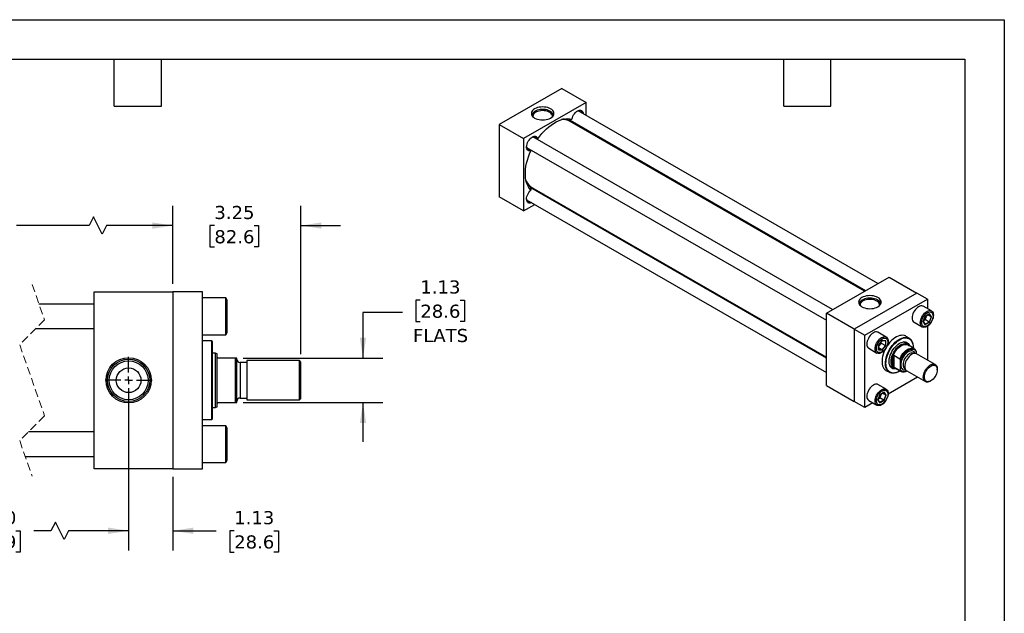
# Model space of a CAD drawing. Header units: inches. Extents: x 0 to 44, y 0 to 34.
# Tile 3 of 3: x 19 to 44, y 18.9 to 34. Entities that reach past the tile are written whole.
import ezdxf

# ---------------------------------------------------------------- set-up
doc = ezdxf.new("R2010")
doc.units = ezdxf.units.IN
doc.header["$LTSCALE"] = 4
doc.header["$MEASUREMENT"] = 0
for name, pattern in [('SLD-Center', [0.75, 0.6, -0.05, 0.05, -0.05]), ('SLD-Dashed', [0.075, 0.05, -0.025]), ('SLD-Solid', [0])]:
    doc.linetypes.add(name, pattern=pattern)
doc.layers.add('CENTER', color=40, linetype='SLD-Center')
doc.layers.add('DIMENSIONS', color=140, linetype='SLD-Solid', lineweight=25)
doc.layers.add('TEXT', color=140, linetype='SLD-Solid', lineweight=25)
doc.styles.add('SLDTEXTSTYLE0', font='VERDANA.TTF')
doc.dimstyles.new('SLDDIMSTYLE1', dxfattribs={"dimtxt": 0.339844, "dimasz": 0.52, "dimexe": 0, "dimexo": 0.0625, "dimgap": 0.084961, "dimtad": 0, "dimtih": 1, "dimtoh": 1, "dimrnd": 1e-09, "dimzin": 12, "dimdsep": 46, "dimtxsty": 'SLDTEXTSTYLE0', "dimsah": 1, "dimcen": 0.09, "dimadec": 0, "dimazin": 3, "dimtfac": 1, "dimtmove": 0, "dimatfit": 0, "dimfxl": 0, "dimfrac": 2, "dimtolj": 1, "dimtzin": 12, "dimarcsym": 0})
doc.dimstyles.new('SLDDIMSTYLE3', dxfattribs={"dimtxt": 0.339844, "dimasz": 0.52, "dimexe": 0, "dimexo": 0.0625, "dimgap": 0.084961, "dimtad": 0, "dimtih": 1, "dimtoh": 1, "dimrnd": 1e-09, "dimzin": 4, "dimdsep": 46, "dimtxsty": 'SLDTEXTSTYLE0', "dimsah": 1, "dimcen": 0.09, "dimadec": 0, "dimazin": 1, "dimtfac": 1, "dimtofl": 0, "dimtmove": 0, "dimatfit": 3, "dimfxl": 0, "dimfrac": 2, "dimtolj": 1, "dimtzin": 12, "dimarcsym": 0})

# ---------------------------------------------------------------- blocks, each defined once
blk = doc.blocks.new('_D_12')
at = {"layer": 'DIMENSIONS'}
for p, q in [((14.534, 24.635), (14.534, 20.51)), ((21.767, 24.04), (21.767, 20.51)), ((14.534, 21.01), (17.147, 21.01)), ((17.607, 21.01), (17.493, 21.01)), ((17.493, 21.01), (17.493, 20.47)), ((18.9, 21.01), (19.014, 21.01)), ((19.014, 21.01), (19.014, 20.47)), ((19.795, 21.01), (19.36, 21.01)), ((19.906, 21.232), (19.795, 21.01)), ((20.128, 20.788), (19.906, 21.232)), ((20.239, 21.01), (20.128, 20.788)), ((21.767, 21.01), (20.239, 21.01)), ((17.493, 20.47), (17.607, 20.47)), ((19.014, 20.47), (18.9, 20.47))]:
    blk.add_line(p, q, dxfattribs=at)
for points in [[(14.534, 21.01), (15.054, 20.93), (15.054, 21.09)], [(21.767, 21.01), (21.247, 21.09), (21.247, 20.93)]]:
    blk.add_solid(points, dxfattribs=at)
at = {"layer": 'DIMENSIONS', "char_height": 0.3333, "attachment_point": 1, "style": 'SLDTEXTSTYLE0'}
for s, insert in [('23.50', (17.607, 21.51)), ('596.9', (17.607, 20.893))]:
    blk.add_mtext(s, dxfattribs=dict(at, insert=insert))
blk = doc.blocks.new('_D_13')
at = {"layer": 'DIMENSIONS'}
for p, q in [((21.767, 24.635), (21.767, 20.51)), ((22.892, 22.385), (22.892, 20.51)), ((21.767, 21.01), (20.767, 21.01)), ((22.892, 21.01), (23.986, 21.01)), ((24.447, 21.01), (24.333, 21.01)), ((24.333, 21.01), (24.333, 20.47)), ((25.457, 21.01), (25.571, 21.01)), ((25.571, 21.01), (25.571, 20.47)), ((24.333, 20.47), (24.447, 20.47)), ((25.571, 20.47), (25.457, 20.47))]:
    blk.add_line(p, q, dxfattribs=at)
for points in [[(21.767, 21.01), (21.247, 21.09), (21.247, 20.93)], [(22.892, 21.01), (23.412, 20.93), (23.412, 21.09)]]:
    blk.add_solid(points, dxfattribs=at)
at = {"layer": 'DIMENSIONS', "char_height": 0.3333, "attachment_point": 1, "style": 'SLDTEXTSTYLE0'}
for s, insert in [('1.13', (24.447, 21.51)), ('28.6', (24.447, 20.893))]:
    blk.add_mtext(s, dxfattribs=dict(at, insert=insert))
blk = doc.blocks.new('_D_14')
at = {"layer": 'DIMENSIONS'}
for p, q in [((22.892, 27.285), (22.892, 29.267)), ((26.142, 25.495), (26.142, 29.267)), ((22.892, 28.767), (21.892, 28.767)), ((23.944, 28.767), (23.83, 28.767)), ((23.83, 28.767), (23.83, 28.227)), ((24.954, 28.767), (25.068, 28.767)), ((25.068, 28.767), (25.068, 28.227)), ((26.142, 28.767), (27.142, 28.767)), ((23.83, 28.227), (23.944, 28.227)), ((25.068, 28.227), (24.954, 28.227))]:
    blk.add_line(p, q, dxfattribs=at)
for points in [[(22.892, 28.767), (22.372, 28.847), (22.372, 28.687)], [(26.142, 28.767), (26.662, 28.687), (26.662, 28.847)]]:
    blk.add_solid(points, dxfattribs=at)
at = {"layer": 'DIMENSIONS', "char_height": 0.3333, "attachment_point": 1, "style": 'SLDTEXTSTYLE0'}
for s, insert in [('3.25', (23.944, 29.267)), ('82.6', (23.944, 28.65))]:
    blk.add_mtext(s, dxfattribs=dict(at, insert=insert))
blk = doc.blocks.new('_D_15')
at = {"layer": 'DIMENSIONS'}
for p, q in [((13.659, 27.285), (13.659, 29.267)), ((22.892, 27.285), (22.892, 29.267)), ((13.659, 28.767), (16.707, 28.767)), ((17.167, 28.767), (17.053, 28.767)), ((17.053, 28.767), (17.053, 28.227)), ((18.46, 28.767), (18.574, 28.767)), ((18.574, 28.767), (18.574, 28.227)), ((20.761, 28.767), (18.921, 28.767)), ((20.872, 28.989), (20.761, 28.767)), ((21.094, 28.545), (20.872, 28.989)), ((21.205, 28.767), (21.094, 28.545)), ((22.892, 28.767), (21.205, 28.767)), ((17.053, 28.227), (17.167, 28.227)), ((18.574, 28.227), (18.46, 28.227))]:
    blk.add_line(p, q, dxfattribs=at)
for points in [[(13.659, 28.767), (14.179, 28.687), (14.179, 28.847)], [(22.892, 28.767), (22.372, 28.847), (22.372, 28.687)]]:
    blk.add_solid(points, dxfattribs=at)
at = {"layer": 'DIMENSIONS', "char_height": 0.3333, "attachment_point": 1, "style": 'SLDTEXTSTYLE0'}
for s, insert in [('25.50', (17.167, 29.267)), ('647.7', (17.167, 28.65))]:
    blk.add_mtext(s, dxfattribs=dict(at, insert=insert))
blk = doc.blocks.new('_D_16')
at = {"layer": 'DIMENSIONS'}
for p, q in [((29.173, 26.873), (29.059, 26.873)), ((29.059, 26.873), (29.059, 26.333)), ((30.183, 26.873), (30.297, 26.873)), ((30.297, 26.873), (30.297, 26.333)), ((28.717, 26.555), (27.717, 26.555)), ((27.717, 26.555), (27.717, 25.397)), ((29.059, 26.333), (29.173, 26.333)), ((30.297, 26.333), (30.183, 26.333)), ((24.677, 25.397), (28.217, 25.397)), ((24.677, 24.272), (28.217, 24.272)), ((27.717, 24.272), (27.717, 23.272))]:
    blk.add_line(p, q, dxfattribs=at)
for points in [[(27.717, 25.397), (27.797, 25.917), (27.637, 25.917)], [(27.717, 24.272), (27.637, 23.752), (27.797, 23.752)]]:
    blk.add_solid(points, dxfattribs=at)
at = {"layer": 'DIMENSIONS', "char_height": 0.3333, "attachment_point": 1, "style": 'SLDTEXTSTYLE0'}
for s, insert in [('1.13', (29.173, 27.373)), ('28.6', (29.173, 26.757)), ('FLATS', (28.986, 26.14))]:
    blk.add_mtext(s, dxfattribs=dict(at, insert=insert))
blk = doc.blocks.new('SW_CENTERMARKSYMBOL_5')
at = {"layer": 'CENTER', "color": 0}
for p, q in [((0, 0.2), (0, 0.595)), ((-0.2, 0), (-0.595, 0)), ((0, 0), (-0.1, 0)), ((0, 0), (0, 0.1)), ((0, 0), (0, -0.1)), ((0, 0), (0.1, 0)), ((0.2, 0), (0.595, 0)), ((0, -0.2), (0, -0.595))]:
    blk.add_line(p, q, dxfattribs=at)

msp = doc.modelspace()

# ---------------------------------------------------------------- linework, layer by layer
at = {"color": 7, "linetype": 'SLD-Solid'}
for p, q in [((0, 34), (44, 34)), ((44, 34), (44, 0))]:
    msp.add_line(p, q, dxfattribs=at)
for p, q in [((32.766, 32.254), (31.175, 31.336)), ((32.766, 32.254), (33.384, 31.897)), ((33.384, 31.897), (31.793, 30.979)), ((33.384, 31.567), (33.384, 31.897)), ((40.788, 27.293), (33.179, 31.686)), ((33.186, 31.688), (33.188, 31.68)), ((31.175, 31.336), (31.793, 30.979)), ((31.175, 31.336), (31.175, 29.499)), ((32.952, 31.427), (32.943, 31.441)), ((32.974, 31.443), (40.476, 27.113)), ((40.452, 27.099), (32.974, 31.416)), ((33.037, 31.379), (33.011, 31.401)), ((39.639, 26.63), (32.029, 31.023)), ((32.037, 31.025), (32.039, 31.017)), ((33.384, 31.179), (33.384, 31.206)), ((31.793, 30.979), (31.793, 29.141)), ((31.873, 30.752), (39.483, 26.359)), ((32.139, 30.96), (32.154, 30.971)), ((31.883, 30.746), (31.875, 30.744)), ((31.982, 30.689), (31.98, 30.67)), ((31.968, 29.752), (31.984, 29.751)), ((39.483, 25.393), (31.981, 29.724)), ((32.005, 29.738), (39.483, 25.421)), ((32.036, 29.713), (32.068, 29.701)), ((32.071, 29.672), (32.036, 29.713)), ((32.392, 29.487), (32.416, 29.501)), ((31.793, 29.141), (31.175, 29.499)), ((31.793, 29.141), (32.079, 29.306)), ((31.873, 29.425), (39.483, 25.032)), ((31.883, 29.419), (31.875, 29.417)), ((39.483, 26.539), (41.074, 27.458)), ((41.074, 27.458), (41.781, 27.05)), ((20.892, 22.585), (20.892, 27.085)), ((20.892, 27.085), (22.892, 27.085)), ((22.892, 27.085), (22.892, 22.585)), ((23.642, 27.085), (22.892, 27.085)), ((23.642, 22.585), (23.642, 27.085)), ((41.781, 27.05), (40.19, 26.131)), ((42.046, 26.897), (41.781, 27.05)), ((20.892, 26.772), (19.491, 26.772)), ((24.232, 26.929), (23.642, 26.929)), ((24.267, 26.869), (24.232, 26.929)), ((24.232, 25.991), (24.232, 26.929)), ((24.267, 26.051), (24.267, 26.869)), ((40.455, 25.978), (42.046, 26.897)), ((42.046, 26.897), (42.046, 26.657)), ((39.483, 24.702), (39.483, 26.539)), ((40.19, 26.131), (39.483, 26.539)), ((42.151, 26.597), (41.943, 26.717)), ((42.099, 26.523), (41.993, 26.462)), ((41.994, 26.46), (42.097, 26.52)), ((42.095, 26.519), (42.145, 26.447)), ((42.152, 26.448), (42.099, 26.523)), ((41.708, 26.311), (41.917, 26.19)), ((41.993, 26.462), (41.94, 26.325)), ((41.94, 26.325), (41.993, 26.25)), ((41.942, 26.327), (41.994, 26.461)), ((41.993, 26.256), (41.942, 26.328)), ((41.953, 26.356), (41.989, 26.376)), ((41.989, 26.376), (42.014, 26.442)), ((42.094, 26.316), (41.989, 26.376)), ((42.094, 26.316), (41.992, 26.257)), ((41.993, 26.25), (42.099, 26.311)), ((42.014, 26.442), (42.029, 26.481)), ((42.145, 26.447), (42.058, 26.498)), ((42.145, 26.447), (42.094, 26.316)), ((42.099, 26.311), (42.152, 26.448)), ((19.411, 26.147), (20.892, 26.147)), ((24.232, 25.991), (24.267, 26.051)), ((40.19, 26.131), (40.19, 24.294)), ((40.19, 26.131), (40.455, 25.978)), ((41.002, 25.933), (40.793, 26.054)), ((42.046, 26.21), (42.046, 25.348)), ((23.642, 25.991), (24.232, 25.991)), ((23.879, 25.834), (23.642, 25.834)), ((23.899, 25.814), (23.879, 25.834)), ((23.879, 23.835), (23.879, 25.834)), ((23.899, 24.835), (23.899, 25.814)), ((40.455, 24.141), (40.455, 25.978)), ((40.897, 25.846), (40.805, 25.731)), ((40.807, 25.731), (40.896, 25.843)), ((40.833, 25.723), (40.877, 25.778)), ((40.877, 25.778), (40.877, 25.819)), ((40.877, 25.778), (40.982, 25.717)), ((40.896, 25.842), (40.983, 25.835)), ((40.989, 25.837), (40.897, 25.846)), ((40.982, 25.835), (40.982, 25.717)), ((40.989, 25.715), (40.989, 25.837)), ((41.54, 25.749), (41.435, 25.809)), ((41.584, 25.903), (41.469, 25.97)), ((23.973, 25.522), (23.899, 25.522)), ((24.017, 25.506), (23.973, 25.522)), ((23.973, 24.147), (23.973, 25.522)), ((24.017, 25.429), (24.017, 25.506)), ((40.559, 25.648), (40.768, 25.527)), ((40.805, 25.731), (40.805, 25.609)), ((40.805, 25.609), (40.897, 25.6)), ((40.807, 25.612), (40.807, 25.732)), ((40.807, 25.69), (40.833, 25.723)), ((40.894, 25.607), (40.807, 25.657)), ((40.894, 25.607), (40.807, 25.615)), ((40.982, 25.717), (40.894, 25.607)), ((40.897, 25.6), (40.989, 25.715)), ((41.714, 25.639), (41.551, 25.733)), ((41.688, 25.666), (41.688, 25.674)), ((41.708, 25.516), (41.701, 25.519)), ((41.759, 25.572), (41.759, 25.512)), ((42.246, 25.233), (41.774, 25.506)), ((24.017, 24.241), (24.017, 25.429)), ((24.477, 25.397), (24.048, 25.397)), ((24.477, 24.272), (24.477, 25.397)), ((24.517, 25.397), (24.477, 25.397)), ((24.517, 24.272), (24.517, 25.397)), ((24.767, 25.286), (24.597, 25.286)), ((24.597, 25.286), (24.597, 24.383)), ((26.102, 25.335), (24.767, 25.335)), ((24.767, 25.335), (24.767, 24.335)), ((26.142, 25.295), (26.102, 25.335)), ((26.102, 24.335), (26.102, 25.335)), ((26.142, 24.375), (26.142, 25.295)), ((41.173, 25.193), (41.173, 25.449)), ((41.196, 25.471), (41.347, 25.383)), ((41.196, 25.471), (41.196, 25.171)), ((41.361, 25.108), (41.361, 25.343)), ((40.969, 25.104), (41.085, 25.038)), ((41.092, 25.214), (41.196, 25.154)), ((41.347, 25.084), (41.196, 25.171)), ((41.216, 25.151), (41.378, 25.058)), ((41.335, 25.062), (41.342, 25.067)), ((41.476, 25.128), (41.482, 25.125)), ((41.524, 25.073), (41.996, 24.8)), ((42.297, 25.102), (42.297, 25.119)), ((23.899, 23.855), (23.899, 24.835)), ((41.796, 24.915), (41.05, 24.485)), ((42.121, 24.813), (42.135, 24.821)), ((39.483, 24.702), (40.19, 24.294)), ((41.002, 24.606), (40.793, 24.727)), ((40.95, 24.533), (40.844, 24.472)), ((40.845, 24.47), (40.948, 24.53)), ((40.996, 24.457), (40.909, 24.507)), ((40.946, 24.529), (40.996, 24.457)), ((41.003, 24.457), (40.95, 24.533)), ((24.048, 24.272), (24.477, 24.272)), ((24.477, 24.272), (24.517, 24.272)), ((24.597, 24.383), (24.767, 24.383)), ((24.767, 24.335), (26.102, 24.335)), ((26.102, 24.335), (26.142, 24.375)), ((40.455, 24.141), (40.19, 24.294)), ((40.663, 24.261), (40.455, 24.141)), ((40.559, 24.321), (40.768, 24.2)), ((40.844, 24.472), (40.791, 24.335)), ((40.791, 24.335), (40.844, 24.259)), ((40.793, 24.337), (40.845, 24.47)), ((40.844, 24.266), (40.793, 24.338)), ((40.804, 24.366), (40.84, 24.386)), ((40.84, 24.386), (40.865, 24.452)), ((40.945, 24.326), (40.84, 24.386)), ((40.945, 24.326), (40.843, 24.267)), ((40.844, 24.259), (40.95, 24.321)), ((40.865, 24.452), (40.88, 24.491)), ((40.996, 24.457), (40.945, 24.326)), ((40.95, 24.321), (41.003, 24.457)), ((23.899, 24.147), (23.973, 24.147)), ((23.973, 24.147), (24.017, 24.163)), ((24.017, 24.163), (24.017, 24.241)), ((23.642, 23.835), (23.879, 23.835)), ((23.879, 23.835), (23.899, 23.855)), ((20.892, 23.522), (19.223, 23.522)), ((24.232, 23.679), (23.642, 23.679)), ((24.267, 23.619), (24.232, 23.679)), ((24.232, 22.741), (24.232, 23.679)), ((24.267, 23.21), (24.267, 23.619)), ((24.267, 22.801), (24.267, 23.21)), ((19.143, 22.897), (20.892, 22.897)), ((24.232, 22.741), (24.267, 22.801)), ((22.892, 22.585), (20.892, 22.585)), ((22.892, 22.585), (23.642, 22.585)), ((23.642, 22.741), (24.232, 22.741))]:
    msp.add_line(p, q)
at = {"color": 7, "linetype": 'SLD-Dashed', "lineweight": 18}
for p, q in [((19.317, 27.272), (19.632, 26.369)), ((19.632, 26.369), (19.002, 25.739)), ((19.002, 25.739), (19.632, 23.931)), ((19.632, 23.931), (19.002, 23.301)), ((19.002, 23.301), (19.317, 22.397))]:
    msp.add_line(p, q, dxfattribs=at)
at = {"flags": 128}
for points in [[(32.482, 31.499), (32.512, 31.519), (32.535, 31.541), (32.552, 31.565), (32.563, 31.591), (32.566, 31.616), (32.563, 31.642), (32.552, 31.668), (32.535, 31.692), (32.512, 31.714), (32.482, 31.734), (32.448, 31.751), (32.41, 31.764), (32.368, 31.774), (32.324, 31.78), (32.279, 31.782), (32.235, 31.78), (32.191, 31.774), (32.149, 31.764), (32.111, 31.751), (32.076, 31.734), (32.047, 31.714), (32.024, 31.692), (32.006, 31.668), (31.996, 31.642), (31.992, 31.616), (31.996, 31.591), (32.006, 31.565), (32.024, 31.541), (32.047, 31.519), (32.076, 31.499), (32.111, 31.482), (32.149, 31.469), (32.191, 31.459), (32.235, 31.453), (32.279, 31.451), (32.324, 31.453), (32.368, 31.459), (32.41, 31.469), (32.448, 31.482), (32.482, 31.499)], [(32.549, 31.56), (32.549, 31.567), (32.545, 31.591), (32.533, 31.616), (32.516, 31.638), (32.492, 31.659), (32.462, 31.678), (32.428, 31.693), (32.39, 31.705), (32.349, 31.714), (32.307, 31.718), (32.263, 31.719), (32.22, 31.715), (32.179, 31.708), (32.14, 31.697), (32.105, 31.682), (32.074, 31.664), (32.049, 31.644), (32.029, 31.622), (32.016, 31.598), (32.01, 31.573), (32.01, 31.56)], [(32.526, 31.531), (32.526, 31.554), (32.52, 31.578), (32.507, 31.601), (32.487, 31.623), (32.462, 31.642), (32.431, 31.658), (32.395, 31.672), (32.357, 31.681), (32.316, 31.687), (32.274, 31.688), (32.232, 31.686), (32.192, 31.679), (32.154, 31.669), (32.12, 31.655), (32.09, 31.637), (32.066, 31.618), (32.048, 31.596), (32.036, 31.572), (32.032, 31.548), (32.033, 31.531)], [(33.024, 31.473), (33.033, 31.509), (33.047, 31.544), (33.065, 31.579), (33.087, 31.611), (33.112, 31.639), (33.138, 31.663), (33.166, 31.682), (33.193, 31.694), (33.219, 31.699), (33.244, 31.698), (33.265, 31.69), (33.282, 31.676), (33.296, 31.655), (33.304, 31.63), (33.306, 31.612)], [(33.282, 31.626), (33.275, 31.649), (33.263, 31.669), (33.246, 31.683), (33.225, 31.691), (33.202, 31.691), (33.177, 31.685), (33.158, 31.677)], [(32.154, 30.971), (32.206, 31.04), (32.26, 31.106), (32.317, 31.167), (32.375, 31.224), (32.435, 31.276), (32.496, 31.323), (32.558, 31.365), (32.62, 31.4), (32.681, 31.43), (32.742, 31.454), (32.802, 31.471), (32.861, 31.481), (32.918, 31.485), (32.972, 31.483), (33.024, 31.473)], [(32.95, 31.428), (32.948, 31.431), (32.942, 31.441)], [(32.964, 31.451), (32.972, 31.445), (32.974, 31.443)], [(33.032, 31.41), (33.011, 31.405), (32.991, 31.405)], [(33.011, 31.401), (33, 31.401), (32.999, 31.401)], [(33.268, 31.273), (33.286, 31.236), (33.286, 31.235)], [(31.98, 30.67), (31.954, 30.666), (31.93, 30.668), (31.909, 30.677), (31.893, 30.693), (31.88, 30.714), (31.873, 30.74), (31.871, 30.771), (31.874, 30.804), (31.882, 30.839), (31.895, 30.875), (31.913, 30.91), (31.934, 30.942), (31.958, 30.971), (31.985, 30.996), (32.012, 31.016), (32.039, 31.029), (32.066, 31.036), (32.091, 31.036), (32.112, 31.029), (32.131, 31.015), (32.145, 30.996), (32.154, 30.971)], [(32.133, 30.963), (32.128, 30.982), (32.116, 31.003), (32.1, 31.018), (32.08, 31.027), (32.057, 31.028), (32.032, 31.023), (32.009, 31.014)], [(31.871, 30.775), (31.874, 30.75), (31.882, 30.726), (31.895, 30.706), (31.912, 30.693), (31.933, 30.687), (31.957, 30.687), (31.977, 30.692)], [(31.98, 29.665), (31.946, 29.706), (31.917, 29.752), (31.892, 29.803), (31.872, 29.859), (31.856, 29.919), (31.846, 29.984), (31.841, 30.052), (31.841, 30.123), (31.846, 30.198), (31.856, 30.274), (31.872, 30.352), (31.892, 30.431), (31.917, 30.511), (31.946, 30.591), (31.98, 30.67)], [(31.968, 29.753), (31.979, 29.753), (31.982, 29.752)], [(32.001, 29.351), (31.985, 29.345), (31.958, 29.339), (31.934, 29.34), (31.913, 29.348), (31.895, 29.363), (31.882, 29.383), (31.874, 29.409), (31.871, 29.439), (31.873, 29.472), (31.88, 29.507), (31.893, 29.542), (31.909, 29.577), (31.93, 29.61), (31.954, 29.64), (31.98, 29.665)], [(31.97, 29.729), (31.974, 29.727), (31.981, 29.724)], [(32.023, 29.728), (32.033, 29.711), (32.039, 29.69)], [(32.031, 29.723), (32.031, 29.723), (32.036, 29.713)], [(32.317, 29.557), (32.317, 29.557), (32.276, 29.554)], [(31.871, 29.448), (31.873, 29.427), (31.88, 29.402), (31.893, 29.382), (31.909, 29.368), (31.93, 29.361), (31.953, 29.36), (31.977, 29.365)], [(40.791, 26.937), (40.757, 26.954), (40.718, 26.968), (40.677, 26.978), (40.633, 26.984), (40.588, 26.986), (40.543, 26.984), (40.499, 26.978), (40.458, 26.968), (40.419, 26.954), (40.385, 26.937), (40.356, 26.918), (40.332, 26.895), (40.315, 26.871), (40.304, 26.846), (40.301, 26.82), (40.304, 26.794), (40.315, 26.769), (40.332, 26.745), (40.356, 26.723), (40.385, 26.703), (40.419, 26.686), (40.458, 26.673), (40.499, 26.663), (40.543, 26.656), (40.588, 26.654), (40.633, 26.656), (40.677, 26.663), (40.718, 26.673), (40.757, 26.686), (40.791, 26.703), (40.82, 26.723), (40.844, 26.745), (40.861, 26.769), (40.871, 26.794), (40.875, 26.82), (40.871, 26.846), (40.861, 26.871), (40.844, 26.895), (40.82, 26.918), (40.791, 26.937)], [(40.778, 26.877), (40.745, 26.893), (40.708, 26.906), (40.668, 26.916), (40.626, 26.921), (40.582, 26.923), (40.539, 26.92), (40.497, 26.914), (40.458, 26.903), (40.422, 26.89), (40.39, 26.873), (40.363, 26.853), (40.342, 26.831), (40.327, 26.807), (40.32, 26.783), (40.318, 26.763)], [(40.763, 26.85), (40.731, 26.866), (40.695, 26.878), (40.655, 26.886), (40.614, 26.891), (40.572, 26.892), (40.531, 26.888), (40.491, 26.88), (40.454, 26.869), (40.42, 26.854), (40.392, 26.836), (40.369, 26.816), (40.353, 26.794), (40.343, 26.77), (40.34, 26.746), (40.342, 26.735)], [(40.834, 26.735), (40.835, 26.74), (40.834, 26.764), (40.826, 26.788), (40.811, 26.811), (40.79, 26.832), (40.763, 26.85)], [(40.857, 26.763), (40.857, 26.764), (40.855, 26.789), (40.845, 26.813), (40.829, 26.837), (40.807, 26.858), (40.778, 26.877)], [(41.943, 26.717), (41.932, 26.722), (41.908, 26.728), (41.882, 26.727), (41.854, 26.719), (41.825, 26.705), (41.796, 26.686), (41.769, 26.661), (41.742, 26.632), (41.719, 26.599), (41.698, 26.564), (41.682, 26.527), (41.669, 26.489), (41.662, 26.453), (41.659, 26.418)], [(41.868, 26.298), (41.871, 26.332), (41.878, 26.369), (41.89, 26.406), (41.907, 26.443), (41.927, 26.479), (41.951, 26.511), (41.977, 26.541), (42.005, 26.565), (42.034, 26.585), (42.063, 26.599), (42.091, 26.606), (42.117, 26.607), (42.141, 26.602), (42.161, 26.59), (42.178, 26.572), (42.19, 26.549), (42.197, 26.521), (42.2, 26.489), (42.197, 26.454), (42.19, 26.418), (42.178, 26.381), (42.161, 26.344), (42.141, 26.308), (42.117, 26.275), (42.091, 26.246), (42.063, 26.221), (42.034, 26.202), (42.005, 26.188), (41.977, 26.181), (41.951, 26.18), (41.927, 26.185), (41.907, 26.197), (41.89, 26.215), (41.878, 26.238), (41.871, 26.266), (41.868, 26.298)], [(42.191, 26.47), (42.188, 26.438), (42.181, 26.404), (42.169, 26.369), (42.153, 26.336), (42.133, 26.303), (42.111, 26.274), (42.086, 26.249), (42.06, 26.228), (42.033, 26.212), (42.007, 26.203), (41.982, 26.2), (41.959, 26.203), (41.939, 26.212), (41.923, 26.227), (41.911, 26.248), (41.904, 26.274), (41.902, 26.303), (41.904, 26.335), (41.911, 26.369), (41.923, 26.403), (41.939, 26.437), (41.959, 26.469), (41.982, 26.499), (42.007, 26.524), (42.033, 26.545), (42.06, 26.56), (42.086, 26.57), (42.111, 26.573), (42.133, 26.57), (42.153, 26.561), (42.169, 26.545), (42.181, 26.525), (42.188, 26.499), (42.191, 26.47)], [(40.793, 26.054), (40.783, 26.059), (40.759, 26.064), (40.733, 26.063), (40.705, 26.056), (40.676, 26.042), (40.647, 26.023), (40.619, 25.998), (40.593, 25.969), (40.57, 25.936), (40.549, 25.9), (40.533, 25.863), (40.52, 25.826), (40.513, 25.79), (40.51, 25.755), (40.513, 25.723), (40.52, 25.695), (40.533, 25.672), (40.549, 25.654), (40.559, 25.648)], [(40.885, 25.539), (40.856, 25.525), (40.828, 25.517), (40.802, 25.516), (40.778, 25.522), (40.758, 25.534), (40.741, 25.551), (40.729, 25.575), (40.722, 25.603), (40.719, 25.634), (40.722, 25.669), (40.729, 25.706), (40.741, 25.743), (40.758, 25.78), (40.778, 25.815), (40.802, 25.848), (40.828, 25.877), (40.856, 25.902), (40.885, 25.922), (40.914, 25.935), (40.942, 25.943), (40.968, 25.944), (40.992, 25.938), (41.012, 25.927), (41.029, 25.909), (41.041, 25.886), (41.048, 25.858), (41.051, 25.826), (41.048, 25.791), (41.041, 25.755), (41.029, 25.717), (41.012, 25.68), (40.992, 25.645), (40.968, 25.612), (40.942, 25.583), (40.914, 25.558), (40.885, 25.539)], [(40.897, 25.89), (40.924, 25.903), (40.949, 25.909), (40.973, 25.909), (40.995, 25.903), (41.013, 25.89), (41.027, 25.872), (41.036, 25.849), (41.041, 25.822), (41.041, 25.791), (41.036, 25.758), (41.027, 25.723), (41.013, 25.689), (40.995, 25.656), (40.973, 25.625), (40.949, 25.597), (40.924, 25.574), (40.897, 25.556), (40.871, 25.544), (40.845, 25.537), (40.821, 25.537), (40.8, 25.543), (40.782, 25.556), (40.768, 25.574), (40.758, 25.597), (40.753, 25.625), (40.753, 25.655), (40.758, 25.688), (40.768, 25.723), (40.782, 25.757), (40.8, 25.79), (40.821, 25.821), (40.845, 25.849), (40.871, 25.872), (40.897, 25.89)], [(41.335, 25.062), (41.293, 25.041), (41.252, 25.026), (41.211, 25.017), (41.173, 25.014), (41.137, 25.018), (41.104, 25.028), (41.074, 25.045), (41.047, 25.067), (41.025, 25.095), (41.007, 25.128), (40.994, 25.166), (40.985, 25.208), (40.981, 25.254), (40.983, 25.303), (40.989, 25.355), (41, 25.408), (41.016, 25.462), (41.036, 25.516), (41.06, 25.569), (41.088, 25.621), (41.12, 25.671), (41.155, 25.718), (41.192, 25.762), (41.231, 25.801), (41.272, 25.836), (41.314, 25.866), (41.355, 25.89), (41.397, 25.908), (41.438, 25.92), (41.477, 25.926), (41.514, 25.926), (41.549, 25.919), (41.581, 25.905), (41.609, 25.886), (41.633, 25.861), (41.654, 25.83), (41.669, 25.794), (41.68, 25.754), (41.687, 25.71), (41.688, 25.674)], [(41.352, 25.073), (41.342, 25.066), (41.3, 25.045), (41.259, 25.03), (41.219, 25.022), (41.181, 25.019), (41.145, 25.024), (41.112, 25.034), (41.082, 25.052), (41.057, 25.075), (41.035, 25.104), (41.018, 25.138), (41.005, 25.177), (40.998, 25.22), (40.995, 25.266), (40.998, 25.316), (41.005, 25.368), (41.018, 25.421), (41.035, 25.475), (41.057, 25.529), (41.082, 25.582), (41.112, 25.633), (41.145, 25.682), (41.181, 25.728), (41.219, 25.769), (41.259, 25.807), (41.3, 25.839), (41.342, 25.866)], [(41.532, 25.933), (41.521, 25.943), (41.491, 25.961), (41.458, 25.973), (41.423, 25.978), (41.385, 25.977), (41.345, 25.97), (41.303, 25.956), (41.261, 25.936), (41.219, 25.91), (41.177, 25.879), (41.137, 25.843), (41.098, 25.802), (41.061, 25.757), (41.026, 25.709), (41.023, 25.703)], [(41.26, 25.126), (41.235, 25.122), (41.203, 25.123), (41.173, 25.13), (41.147, 25.143), (41.124, 25.163), (41.105, 25.188), (41.09, 25.218), (41.08, 25.253), (41.075, 25.292), (41.075, 25.334), (41.08, 25.378), (41.09, 25.424), (41.105, 25.471), (41.124, 25.518), (41.147, 25.564), (41.173, 25.608), (41.203, 25.65), (41.235, 25.688), (41.27, 25.722), (41.305, 25.751), (41.342, 25.775), (41.378, 25.793), (41.414, 25.805), (41.448, 25.81), (41.48, 25.81), (41.51, 25.803), (41.537, 25.789), (41.56, 25.77), (41.579, 25.745), (41.593, 25.715), (41.596, 25.707)], [(41.125, 25.311), (41.127, 25.352), (41.135, 25.396), (41.147, 25.44), (41.163, 25.485), (41.184, 25.529), (41.209, 25.571), (41.236, 25.611), (41.267, 25.648), (41.299, 25.681), (41.333, 25.709), (41.368, 25.732), (41.402, 25.749), (41.436, 25.76), (41.469, 25.765), (41.499, 25.763), (41.527, 25.755), (41.552, 25.741), (41.572, 25.721), (41.573, 25.721)], [(41.342, 25.866), (41.383, 25.887), (41.424, 25.902), (41.464, 25.911), (41.503, 25.913), (41.538, 25.909), (41.571, 25.898), (41.601, 25.881), (41.627, 25.858), (41.648, 25.829), (41.665, 25.795), (41.678, 25.756), (41.685, 25.713), (41.688, 25.666), (41.688, 25.654)], [(41.542, 25.748), (41.537, 25.779), (41.536, 25.781)], [(40.977, 25.624), (40.968, 25.605), (40.944, 25.551), (40.925, 25.496), (40.91, 25.442), (40.9, 25.389), (40.895, 25.338), (40.895, 25.289), (40.9, 25.244), (40.91, 25.202), (40.925, 25.165), (40.944, 25.133), (40.968, 25.106), (40.995, 25.085), (41.026, 25.07), (41.033, 25.068)], [(41.173, 25.449), (41.192, 25.493), (41.214, 25.536), (41.24, 25.577), (41.268, 25.616), (41.299, 25.65), (41.332, 25.68), (41.366, 25.706), (41.401, 25.726), (41.435, 25.739), (41.467, 25.747), (41.499, 25.748), (41.527, 25.743), (41.551, 25.733)], [(41.347, 25.383), (41.369, 25.429), (41.395, 25.473), (41.425, 25.514), (41.458, 25.552), (41.492, 25.584), (41.528, 25.611), (41.564, 25.632), (41.6, 25.646), (41.635, 25.654), (41.667, 25.654), (41.697, 25.647), (41.723, 25.633), (41.745, 25.613)], [(41.361, 25.343), (41.38, 25.388), (41.402, 25.431), (41.429, 25.473), (41.459, 25.511), (41.491, 25.546), (41.525, 25.575), (41.56, 25.598), (41.595, 25.615), (41.629, 25.625), (41.661, 25.628), (41.691, 25.625), (41.718, 25.614), (41.741, 25.596), (41.759, 25.572)], [(41.701, 25.519), (41.699, 25.521), (41.676, 25.528), (41.651, 25.53), (41.624, 25.524), (41.596, 25.512), (41.567, 25.494), (41.539, 25.471), (41.513, 25.443), (41.489, 25.411), (41.468, 25.376), (41.451, 25.339), (41.439, 25.302), (41.431, 25.266), (41.429, 25.232)], [(41.774, 25.506), (41.754, 25.514), (41.728, 25.517), (41.7, 25.514), (41.671, 25.505), (41.641, 25.489), (41.611, 25.467), (41.583, 25.441), (41.556, 25.409), (41.532, 25.375), (41.511, 25.338), (41.494, 25.3), (41.482, 25.261), (41.474, 25.223), (41.472, 25.187)], [(41.237, 25.139), (41.236, 25.139), (41.209, 25.147), (41.184, 25.161), (41.163, 25.181), (41.147, 25.207), (41.135, 25.237), (41.127, 25.272), (41.125, 25.311)], [(41.173, 25.193), (41.162, 25.216), (41.153, 25.243), (41.148, 25.273), (41.146, 25.305), (41.148, 25.339), (41.153, 25.375), (41.162, 25.412), (41.173, 25.449)], [(41.166, 25.14), (41.198, 25.152), (41.198, 25.152)], [(41.533, 25.067), (41.528, 25.065), (41.492, 25.05), (41.458, 25.043), (41.425, 25.043), (41.395, 25.05), (41.369, 25.063), (41.347, 25.084)], [(41.532, 25.068), (41.525, 25.065), (41.491, 25.055), (41.459, 25.052), (41.429, 25.056), (41.402, 25.067), (41.38, 25.084), (41.361, 25.108)], [(41.944, 24.915), (41.946, 24.951), (41.954, 24.988), (41.966, 25.027), (41.983, 25.066), (42.004, 25.103), (42.028, 25.137), (42.055, 25.168), (42.083, 25.195), (42.113, 25.216), (42.143, 25.232), (42.172, 25.242), (42.2, 25.245), (42.226, 25.241), (42.248, 25.232), (42.267, 25.216), (42.282, 25.194), (42.292, 25.167), (42.297, 25.136), (42.297, 25.119)], [(41.972, 24.915), (41.975, 24.949), (41.982, 24.985), (41.994, 25.021), (42.01, 25.057), (42.03, 25.092), (42.053, 25.124), (42.079, 25.153), (42.106, 25.177), (42.135, 25.196), (42.163, 25.21), (42.19, 25.217), (42.216, 25.218), (42.239, 25.213), (42.259, 25.201), (42.276, 25.184), (42.288, 25.161), (42.295, 25.134), (42.297, 25.102), (42.295, 25.068), (42.288, 25.033), (42.276, 24.996), (42.259, 24.96), (42.239, 24.925), (42.216, 24.893), (42.19, 24.864), (42.163, 24.84), (42.135, 24.821), (42.106, 24.807), (42.079, 24.8), (42.053, 24.799), (42.03, 24.804), (42.01, 24.816), (41.994, 24.833), (41.982, 24.856), (41.975, 24.883), (41.972, 24.915)], [(42.121, 24.813), (42.113, 24.808), (42.083, 24.796), (42.055, 24.789), (42.028, 24.789), (42.004, 24.796), (41.983, 24.809), (41.966, 24.828), (41.954, 24.852), (41.946, 24.882), (41.944, 24.915)], [(40.793, 24.727), (40.783, 24.732), (40.759, 24.737), (40.733, 24.736), (40.705, 24.729), (40.676, 24.715), (40.647, 24.696), (40.619, 24.671), (40.593, 24.642), (40.57, 24.609), (40.549, 24.573), (40.533, 24.537), (40.52, 24.499), (40.513, 24.463), (40.51, 24.428), (40.513, 24.396), (40.52, 24.368), (40.533, 24.345), (40.549, 24.327), (40.559, 24.321)], [(41.051, 24.499), (41.048, 24.464), (41.041, 24.428), (41.029, 24.39), (41.012, 24.353), (40.992, 24.318), (40.968, 24.285), (40.942, 24.256), (40.914, 24.231), (40.885, 24.212), (40.856, 24.198), (40.828, 24.191), (40.802, 24.19), (40.778, 24.195), (40.758, 24.207), (40.741, 24.225), (40.729, 24.248), (40.722, 24.276), (40.719, 24.308), (40.722, 24.342), (40.729, 24.379), (40.741, 24.416), (40.758, 24.453), (40.778, 24.488), (40.802, 24.521), (40.828, 24.55), (40.856, 24.575), (40.885, 24.595), (40.914, 24.608), (40.942, 24.616), (40.968, 24.617), (40.992, 24.611), (41.012, 24.6), (41.029, 24.582), (41.041, 24.559), (41.048, 24.531), (41.051, 24.499)], [(40.753, 24.313), (40.755, 24.345), (40.762, 24.379), (40.774, 24.413), (40.79, 24.447), (40.81, 24.479), (40.833, 24.508), (40.858, 24.534), (40.884, 24.555), (40.911, 24.57), (40.937, 24.58), (40.962, 24.583), (40.984, 24.58), (41.004, 24.57), (41.02, 24.555), (41.032, 24.534), (41.039, 24.509), (41.042, 24.48), (41.039, 24.448), (41.032, 24.414), (41.02, 24.379), (41.004, 24.345), (40.984, 24.313), (40.962, 24.284), (40.937, 24.258), (40.911, 24.238), (40.884, 24.222), (40.858, 24.213), (40.833, 24.209), (40.81, 24.213), (40.79, 24.222), (40.774, 24.237), (40.762, 24.258), (40.755, 24.283), (40.753, 24.313)]]:
    msp.add_lwpolyline(points, dxfattribs=at)
for radius in [0.574, 0.539, 0.495, 0.313]:
    msp.add_circle((21.767, 24.835), radius)
for centre, radius, start, end in [((32.797, 31.099), 0.363, 60.8873, 95.6611), ((32.8, 31.096), 0.373, 67.627, 91.0399), ((33.007, 31.48), 0.0604, 212.2184, 277.3344), ((32.193, 30.051), 0.365, 204.4838, 238.9786), ((32.196, 30.048), 0.373, 208.9664, 232.3625), ((31.965, 29.676), 0.0617, 23.4729, 88.2671), ((41.774, 26.405), 0.115, 173.4667, 235.2211), ((41.827, 26.513), 0.2, 309.3673, 339.3456), ((41.825, 26.514), 0.2, 310.4786, 349.3507), ((41.848, 26.508), 0.179, 338.493, 350.4743), ((40.676, 25.851), 0.2, 310.6564, 349.5245), ((40.675, 25.851), 0.203, 320.8931, 350.3971), ((41.417, 25.678), 0.158, 18.4238, 51.1461), ((40.693, 25.834), 0.179, 309.5322, 321.5066), ((24.597, 25.366), 0.08, 179.9997, 269.9998), ((41.196, 25.291), 0.153, 248.3663, 282.0746), ((41.275, 25.254), 0.119, 210.9673, 239.749), ((41.538, 25.219), 0.11, 173.2971, 235.3908), ((41.594, 25.173), 0.123, 173.6295, 235.0583), ((24.597, 24.303), 0.08, 90.0002, 180.0003), ((40.678, 24.523), 0.2, 309.3673, 339.3456), ((40.676, 24.524), 0.2, 310.4786, 349.3507), ((40.699, 24.517), 0.179, 338.493, 350.4743)]:
    msp.add_arc(centre, radius, start, end)
for centre, major_axis, ratio, start_param, end_param in [((42.096, 26.525), (0.00123, 0.00558), 0.697888, 3.709727, 4.495206), ((41.937, 26.327), (0.00539, 0.00066), 0.565682, 5.357291, 5.989234), ((41.99, 26.464), (0.00401, -0.00344), 0.218443, 0.076768, 0.708711), ((41.99, 26.252), (0.00123, 0.00558), 0.697888, 4.495206, 5.715051), ((42.096, 26.313), (0.00401, -0.00344), 0.218443, 0.708711, 2.279507), ((42.149, 26.45), (0.00539, 0.00066), 0.565682, 3.786495, 5.357291), ((40.894, 25.848), (-0.00212, 0.00499), 0.565758, 3.435631, 4.067595), ((40.986, 25.839), (0.00421, 0.00385), 0.697875, 3.709669, 4.92971), ((40.802, 25.733), (0.00499, -0.00176), 0.218312, 5.574505, 6.206468), ((40.802, 25.611), (0.00421, 0.00385), 0.697875, 4.92971, 5.715109), ((40.894, 25.603), (-0.00212, 0.00499), 0.565758, 4.067595, 5.638391), ((40.986, 25.717), (0.00499, -0.00176), 0.218312, 4.003708, 5.574505), ((40.947, 24.535), (0.00123, 0.00558), 0.697888, 3.709727, 4.495206), ((40.788, 24.337), (0.00539, 0.00066), 0.565682, 5.357291, 5.989234), ((40.841, 24.474), (0.00401, -0.00344), 0.218443, 0.076768, 0.708711), ((40.841, 24.261), (0.00123, 0.00558), 0.697888, 4.495206, 5.715051), ((40.947, 24.323), (0.00401, -0.00344), 0.218443, 0.708711, 2.279507), ((41, 24.459), (0.00539, 0.00066), 0.565682, 3.786495, 5.357291)]:
    msp.add_ellipse(centre, major_axis=major_axis, ratio=ratio, start_param=start_param, end_param=end_param)
for points, knots in [([(33.021, 31.468), (33.012, 31.467), (33.004, 31.465), (32.988, 31.461), (32.98, 31.459), (32.97, 31.455), (32.966, 31.454), (32.96, 31.452), (32.957, 31.45), (32.949, 31.446), (32.945, 31.444), (32.942, 31.441)], [0, 0, 0, 0, 0.25, 0.25, 0.5, 0.5, 0.625, 0.625, 0.75, 0.75, 1, 1, 1, 1]), ([(33.011, 31.401), (33.026, 31.398), (33.043, 31.394), (33.061, 31.392), (33.063, 31.392)], [0, 0, 0, 0, 0.881078, 1, 1, 1, 1]), ([(31.968, 29.753), (31.966, 29.749), (31.966, 29.743), (31.967, 29.732), (31.968, 29.725), (31.971, 29.711), (31.973, 29.703), (31.977, 29.687), (31.98, 29.679), (31.983, 29.67)], [0, 0, 0, 0, 0.25, 0.25, 0.5, 0.5, 0.75, 0.75, 1, 1, 1, 1]), ([(41.737, 25.514), (41.736, 25.516), (41.732, 25.531), (41.718, 25.551), (41.694, 25.572), (41.664, 25.583), (41.63, 25.584), (41.595, 25.575), (41.56, 25.558), (41.525, 25.534), (41.49, 25.503), (41.456, 25.463), (41.426, 25.417), (41.402, 25.369), (41.385, 25.32), (41.374, 25.273), (41.373, 25.245), (41.372, 25.232)], [0, 0, 0, 0, 0.014264, 0.086307, 0.159879, 0.23345, 0.305493, 0.374661, 0.439919, 0.505178, 0.574345, 0.646388, 0.71996, 0.793531, 0.865574, 0.934742, 1, 1, 1, 1]), ([(24.048, 25.397), (24.046, 25.398), (24.042, 25.398), (24.036, 25.4), (24.029, 25.404), (24.021, 25.412), (24.017, 25.422), (24.017, 25.428), (24.017, 25.429)], [0, 0, 0, 0, 0.122717, 0.236209, 0.400637, 0.625862, 0.957039, 1, 1, 1, 1]), ([(41.173, 25.449), (41.175, 25.452), (41.176, 25.455), (41.179, 25.46), (41.18, 25.462), (41.184, 25.467), (41.186, 25.469), (41.189, 25.471), (41.191, 25.471), (41.193, 25.472), (41.194, 25.471), (41.196, 25.471)], [0, 0, 0, 0, 0.25, 0.25, 0.5, 0.5, 0.75, 0.75, 0.875, 0.875, 1, 1, 1, 1]), ([(41.196, 25.171), (41.194, 25.172), (41.193, 25.173), (41.191, 25.175), (41.189, 25.176), (41.187, 25.178), (41.186, 25.179), (41.184, 25.181), (41.183, 25.181), (41.18, 25.184), (41.179, 25.186), (41.176, 25.19), (41.175, 25.191), (41.173, 25.193)], [0, 0, 0, 0, 0.125, 0.125, 0.25, 0.25, 0.375, 0.375, 0.5, 0.5, 0.75, 0.75, 1, 1, 1, 1]), ([(41.372, 25.232), (41.373, 25.219), (41.374, 25.192), (41.385, 25.158), (41.402, 25.129), (41.426, 25.108), (41.457, 25.098), (41.481, 25.096), (41.496, 25.1), (41.498, 25.1)], [0, 0, 0, 0, 0.148358, 0.305602, 0.469383, 0.63664, 0.803897, 0.967679, 1, 1, 1, 1]), ([(24.017, 24.241), (24.018, 24.247), (24.019, 24.254), (24.026, 24.263), (24.032, 24.268), (24.038, 24.271), (24.044, 24.272), (24.047, 24.272), (24.048, 24.272)], [0, 0, 0, 0, 0.322423, 0.477162, 0.661285, 0.794631, 0.922285, 1, 1, 1, 1])]:
    msp.add_open_spline(points, degree=3, knots=knots)
for points in [[(33.021, 31.468), (33.022, 31.47), (33.023, 31.472), (33.024, 31.473)], [(31.983, 29.67), (31.982, 29.669), (31.981, 29.667), (31.98, 29.665)], [(41.759, 25.572), (41.755, 25.586), (41.75, 25.599), (41.745, 25.613)], [(41.347, 25.383), (41.352, 25.37), (41.357, 25.356), (41.361, 25.343)], [(41.347, 25.084), (41.352, 25.092), (41.357, 25.1), (41.361, 25.108)]]:
    msp.add_open_spline(points, degree=3)
at = {"layer": 'TEXT'}
for p, q in [((1, 33), (43, 33)), ((21.4, 31.8), (21.4, 33)), ((22.6, 31.8), (22.6, 33)), ((38.4, 31.8), (38.4, 33)), ((39.6, 31.8), (39.6, 33)), ((43, 33), (43, 1)), ((21.4, 31.8), (22.6, 31.8)), ((38.4, 31.8), (39.6, 31.8))]:
    msp.add_line(p, q, dxfattribs=at)

# ---------------------------------------------------------------- block references
at = {"layer": 'CENTER'}
msp.add_blockref('SW_CENTERMARKSYMBOL_5', (21.767, 24.835), dxfattribs=at)

# ---------------------------------------------------------------- dimensions: what is measured, and where the dimension line sits
at = {"layer": 'DIMENSIONS'}
for base, p1, p2, text, picture, middle in [((13.659, 28.767), (22.892, 27.085), (13.659, 27.085), '25.50', '_D_15', (17.814, 28.767)), ((21.767, 21.01), (14.534, 24.835), (21.767, 24.24), '23.50', '_D_12', (18.254, 21.01))]:
    dim = msp.add_linear_dim(base=base, p1=p1, p2=p2, text=text, dimstyle='SLDDIMSTYLE3', dxfattribs=at)
    dim.commit()
    dim.dimension.update_dxf_attribs({"geometry": picture, "text_midpoint": middle, "dimtype": 160})
for base, p1, p2, picture, middle in [((22.892, 28.767), (26.142, 25.295), (22.892, 27.085), '_D_14', (24.449, 28.767)), ((22.891807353, 21.010147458), (21.766807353, 24.834950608), (22.891807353, 22.584950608), '_D_13', (24.951742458, 21.010147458))]:
    dim = msp.add_linear_dim(base=base, p1=p1, p2=p2, dimstyle='SLDDIMSTYLE1', dxfattribs=at)
    dim.commit()
    dim.dimension.update_dxf_attribs({"geometry": picture, "text_midpoint": middle, "dimtype": 160})
dim = msp.add_linear_dim(base=(27.716860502, 25.397450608), p1=(24.477057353, 24.272450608), p2=(24.477057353, 25.397450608), angle=90, text='<>\\PFLATS', dimstyle='SLDDIMSTYLE1', dxfattribs=at)
dim.commit()
dim.dimension.update_dxf_attribs({"geometry": '_D_16', "text_midpoint": (27.716860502, 26.555481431), "dimtype": 160})

doc.saveas('drawing.dxf')
